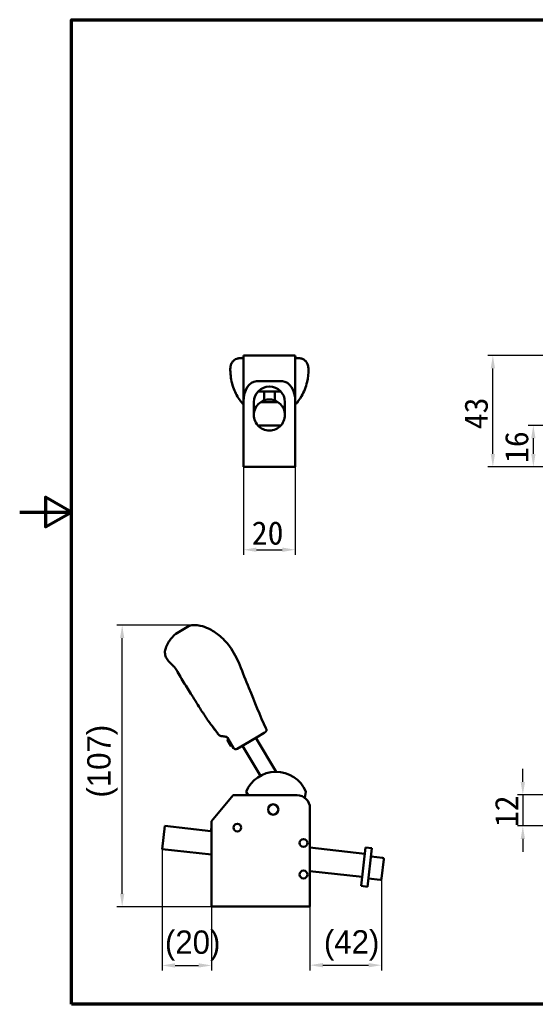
# Model space of a CAD drawing. Header units: millimetres. Extents: x 0 to 594, y 0 to 420.
# Tile 1 of 23: x 0 to 199, y 20 to 400. Entities that reach past the tile are written whole.
import ezdxf

# ---------------------------------------------------------------- set-up
doc = ezdxf.new("R2010")
doc.units = ezdxf.units.MM
doc.header["$LTSCALE"] = 2
for name, color, linetype, lineweight in [('Border (ISO)', 7, 'Continuous', 70), ('Dimension (ISO)', 7, 'Continuous', 25), ('Visible (ISO)', 7, 'Continuous', 50)]:
    doc.layers.add(name, color=color, linetype=linetype, lineweight=lineweight)
doc.styles.add('Note Text (JIS)', font='txt')
doc.dimstyles.new('Default (JIS)', dxfattribs={"dimscale": 2, "dimtxt": 4.5, "dimasz": 2.5, "dimexe": 1, "dimexo": 0, "dimgap": 0.8, "dimtad": 1, "dimrnd": 1e-08, "dimdsep": 46, "dimtxsty": 'Note Text (JIS)', "dimcen": 0.09, "dimdle": 10, "dimclrd": 256, "dimclre": 256, "dimclrt": 256, "dimadec": 0, "dimazin": 2, "dimtfac": 0.777778, "dimtmove": 0, "dimatfit": 3, "dimfxl": 1, "dimtolj": 1, "dimtzin": 0, "dimlwd": -1, "dimlwe": -1, "dimarcsym": 0})

# ---------------------------------------------------------------- blocks, each defined once
blk = doc.blocks.new('図面枠 既定の図面枠')
at = {"layer": 'Border (ISO)', "flags": 128}
for points in [[(10, 10), (10, 200), (287, 200), (287, 10), (10, 10)], [(0, 105), (10, 105), (5, 107.89), (5, 102.11), (10, 105)]]:
    blk.add_lwpolyline(points, dxfattribs=at)
blk = doc.blocks.new('*D10')
at = {"layer": 'Defpoints', "color": 0}
for p in [(198.33, 243.44), (226.31, 243.44), (266.31, 227.44)]:
    blk.add_point(p, dxfattribs=at)
at = {"layer": 'Dimension (ISO)'}
for p, q in [((226.31, 243.44), (196.33, 243.44)), ((198.33, 232.44), (198.33, 238.44)), ((266.31, 227.44), (196.33, 227.44))]:
    blk.add_line(p, q, dxfattribs=at)
for points in [[(197.49, 238.44), (199.16, 238.44), (198.33, 243.44)], [(197.49, 232.44), (199.16, 232.44), (198.33, 227.44)]]:
    blk.add_solid(points, dxfattribs=at)
at = {"layer": 'Dimension (ISO)', "insert": (187.37, 228.92), "char_height": 9, "attachment_point": 1, "rotation": 90, "style": 'Note Text (JIS)'}
blk.add_mtext('\\A1;16', dxfattribs=at)
blk = doc.blocks.new('*D12')
at = {"layer": 'Defpoints', "color": 0}
for p in [(182.7, 270.44), (274.7, 270.44), (266.31, 227.44)]:
    blk.add_point(p, dxfattribs=at)
at = {"layer": 'Dimension (ISO)'}
for p, q in [((274.7, 270.44), (180.7, 270.44)), ((182.7, 232.44), (182.7, 265.44)), ((266.31, 227.44), (180.7, 227.44))]:
    blk.add_line(p, q, dxfattribs=at)
for points in [[(181.87, 265.44), (183.53, 265.44), (182.7, 270.44)], [(181.87, 232.44), (183.53, 232.44), (182.7, 227.44)]]:
    blk.add_solid(points, dxfattribs=at)
at = {"layer": 'Dimension (ISO)', "insert": (171.73, 241.94), "char_height": 9, "attachment_point": 1, "rotation": 90, "style": 'Note Text (JIS)'}
blk.add_mtext('\\A1;43', dxfattribs=at)
blk = doc.blocks.new('*D14')
at = {"layer": 'Defpoints', "color": 0}
for p in [(226.31, 100.83), (194.27, 88.83), (226.31, 88.83)]:
    blk.add_point(p, dxfattribs=at)
at = {"layer": 'Dimension (ISO)'}
for p, q in [((194.27, 105.83), (194.27, 110.83)), ((226.31, 100.83), (192.27, 100.83)), ((194.27, 100.83), (194.27, 88.83)), ((226.31, 88.83), (192.27, 88.83)), ((194.27, 83.83), (194.27, 78.83))]:
    blk.add_line(p, q, dxfattribs=at)
for points in [[(193.43, 105.83), (195.1, 105.83), (194.27, 100.83)], [(193.43, 83.83), (195.1, 83.83), (194.27, 88.83)]]:
    blk.add_solid(points, dxfattribs=at)
at = {"layer": 'Dimension (ISO)', "insert": (183.48, 88.38), "char_height": 9, "attachment_point": 1, "rotation": 90, "style": 'Note Text (JIS)'}
blk.add_mtext('\\A1;12', dxfattribs=at)
blk = doc.blocks.new('*D19')
at = {"layer": 'Defpoints', "color": 0}
for p in [(86.41, 227.44), (106.41, 227.44), (106.41, 195.44)]:
    blk.add_point(p, dxfattribs=at)
at = {"layer": 'Dimension (ISO)'}
for p, q in [((86.41, 227.44), (86.41, 193.44)), ((106.41, 227.44), (106.41, 193.44)), ((91.41, 195.44), (101.41, 195.44))]:
    blk.add_line(p, q, dxfattribs=at)
for points in [[(91.41, 196.27), (91.41, 194.6), (86.41, 195.44)], [(101.41, 196.27), (101.41, 194.6), (106.41, 195.44)]]:
    blk.add_solid(points, dxfattribs=at)
at = {"layer": 'Dimension (ISO)', "insert": (89.61, 206.41), "char_height": 9, "attachment_point": 1, "style": 'Note Text (JIS)'}
blk.add_mtext('\\A1;20', dxfattribs=at)
blk = doc.blocks.new('*D20')
at = {"layer": 'Defpoints', "color": 0}
for p in [(54.97, 79.93), (74.08, 57.68), (74.08, 35)]:
    blk.add_point(p, dxfattribs=at)
at = {"layer": 'Dimension (ISO)'}
for p, q in [((54.97, 79.93), (54.97, 33)), ((74.08, 57.68), (74.08, 33)), ((59.97, 35), (69.08, 35))]:
    blk.add_line(p, q, dxfattribs=at)
for points in [[(59.97, 35.83), (59.97, 34.17), (54.97, 35)], [(69.08, 35.83), (69.08, 34.17), (74.08, 35)]]:
    blk.add_solid(points, dxfattribs=at)
at = {"layer": 'Dimension (ISO)', "insert": (49.97, 48.49), "char_height": 9, "attachment_point": 1, "style": 'Note Text (JIS)'}
blk.add_mtext('\\A1; \\fメイリオ|b0|i0;\\H9.0000;(20)', dxfattribs=at)
blk = doc.blocks.new('*D21')
at = {"layer": 'Defpoints', "color": 0}
for p in [(139.72, 68.54), (112.08, 57.68), (139.72, 35.1)]:
    blk.add_point(p, dxfattribs=at)
at = {"layer": 'Dimension (ISO)'}
for p, q in [((139.72, 68.54), (139.72, 33.1)), ((112.08, 57.68), (112.08, 33.1)), ((117.08, 35.1), (134.72, 35.1))]:
    blk.add_line(p, q, dxfattribs=at)
for points in [[(117.08, 35.93), (117.08, 34.26), (112.08, 35.1)], [(134.72, 35.93), (134.72, 34.26), (139.72, 35.1)]]:
    blk.add_solid(points, dxfattribs=at)
at = {"layer": 'Dimension (ISO)', "insert": (111.35, 48.59), "char_height": 9, "attachment_point": 1, "style": 'Note Text (JIS)'}
blk.add_mtext('\\A1; \\fメイリオ|b0|i0;\\H9.0000;(42)', dxfattribs=at)
blk = doc.blocks.new('*D22')
at = {"layer": 'Defpoints', "color": 0}
for p in [(39.57, 166.33), (67.14, 166.33), (74.08, 57.68)]:
    blk.add_point(p, dxfattribs=at)
at = {"layer": 'Dimension (ISO)'}
for p, q in [((67.14, 166.33), (37.57, 166.33)), ((39.57, 62.68), (39.57, 161.33)), ((74.08, 57.68), (37.57, 57.68))]:
    blk.add_line(p, q, dxfattribs=at)
for points in [[(38.74, 161.33), (40.4, 161.33), (39.57, 166.33)], [(38.74, 62.68), (40.4, 62.68), (39.57, 57.68)]]:
    blk.add_solid(points, dxfattribs=at)
at = {"layer": 'Dimension (ISO)', "insert": (26.08, 93.66), "char_height": 9, "attachment_point": 1, "rotation": 90, "style": 'Note Text (JIS)'}
blk.add_mtext('\\A1; \\fメイリオ|b0|i0;\\H9.0000;(107)', dxfattribs=at)

msp = doc.modelspace()

# ---------------------------------------------------------------- linework, layer by layer
at = {"layer": 'Visible (ISO)'}
for p, q in [((86.412, 270.438), (91.412, 270.438)), ((86.412, 270.438), (86.412, 252.659)), ((91.412, 270.438), (101.412, 270.438)), ((101.412, 270.438), (106.412, 270.438)), ((106.412, 252.659), (106.412, 270.438)), ((85.794, 269.43), (85.794, 269.43)), ((107.03, 269.43), (107.031, 269.43)), ((91.412, 260.438), (101.412, 260.438)), ((91.958, 256.458), (100.867, 256.458)), ((94.362, 256.458), (94.362, 253.141)), ((98.462, 253.141), (98.462, 256.458)), ((86.412, 252.659), (86.412, 227.438)), ((90.412, 247.438), (90.412, 252.438)), ((99.729, 252.438), (93.096, 252.438)), ((94.362, 253.141), (94.548, 253.141)), ((98.277, 253.141), (98.462, 253.141)), ((102.412, 252.438), (102.412, 247.438)), ((106.412, 227.438), (106.412, 252.659)), ((91.284, 250.552), (90.412, 250.552)), ((90.412, 250.438), (91.216, 250.438)), ((102.412, 250.552), (101.541, 250.552)), ((101.608, 250.438), (102.412, 250.438)), ((91.94, 243.438), (100.884, 243.438)), ((86.412, 227.438), (106.412, 227.438)), ((60.327, 162.971), (62.914, 164.52)), ((62.914, 164.52), (65.5, 166.069)), ((60.241, 162.919), (60.324, 162.969)), ((60.091, 149.728), (60.091, 149.728)), ((60.091, 149.727), (60.091, 149.727)), ((60.091, 149.727), (60.091, 149.727)), ((72.798, 129.438), (72.798, 129.438)), ((72.798, 129.438), (72.798, 129.438)), ((75.811, 125.385), (75.811, 125.385)), ((75.811, 125.385), (75.811, 125.385)), ((77.571, 123.553), (77.557, 123.555)), ((80.548, 122.367), (80.117, 122.108)), ((80.118, 122.107), (80.117, 122.108)), ((80.549, 122.366), (80.118, 122.107)), ((80.118, 122.107), (80.221, 121.935)), ((81.564, 119.693), (80.221, 121.935)), ((82.617, 118.913), (80.281, 122.814)), ((89.933, 122.129), (88.623, 121.345)), ((91.398, 123.007), (89.933, 122.129)), ((99.071, 109.741), (91.197, 122.886)), ((94.394, 124.801), (91.398, 123.007)), ((91.936, 123.329), (91.398, 123.007)), ((93.04, 123.99), (92.649, 123.756)), ((94.394, 124.801), (93.84, 124.469)), ((94.827, 125.061), (94.394, 124.801)), ((81.564, 119.693), (81.667, 119.521)), ((81.667, 119.521), (82.098, 119.779)), ((88.623, 121.345), (83.989, 118.569)), ((92.992, 108.213), (86.05, 119.803)), ((82.473, 100.684), (74.082, 90.684)), ((82.473, 100.684), (89, 100.684)), ((88.176, 100.684), (87.408, 101.966)), ((89, 100.684), (107.082, 100.684)), ((110.158, 99.625), (110.473, 102.159)), ((112.082, 95.684), (112.082, 57.684)), ((54.967, 79.935), (55.983, 88.877)), ((55.983, 88.877), (73.868, 86.845)), ((73.868, 86.845), (73.981, 87.839)), ((74.082, 87.827), (73.981, 87.839)), ((74.082, 82.905), (74.082, 90.684)), ((54.967, 79.935), (74.082, 77.763)), ((74.082, 57.684), (74.082, 82.905)), ((133.259, 78.084), (112.082, 80.49)), ((133.541, 80.568), (131.848, 65.664)), ((133.541, 80.568), (136.025, 80.286)), ((136.025, 80.286), (134.332, 65.382)), ((140.13, 76.549), (135.658, 77.057)), ((140.57, 75.996), (139.723, 68.544)), ((132.243, 69.142), (112.082, 71.433)), ((139.17, 68.103), (134.699, 68.611)), ((131.848, 65.664), (134.332, 65.382)), ((112.082, 57.684), (74.082, 57.684))]:
    msp.add_line(p, q, dxfattribs=at)
for centre, radius in [((97.882, 95.184), 2), ((84.052, 88.204), 1.5), ((84.052, 88.204), 1.5), ((109.582, 82.284), 1.5), ((109.582, 82.284), 1.5), ((109.582, 70.084), 1.5)]:
    msp.add_circle(centre, radius, dxfattribs=at)
for centre, radius, start, end in [((96.412, 252.438), 6, 0, 180), ((96.412, 247.438), 6, 123.55731, 221.81031), ((96.412, 247.438), 6, 56.44269, 123.55731), ((96.412, 247.438), 6, 318.18969, 56.44269), ((96.412, 245.438), 7.5, 138.18969, 143.1301), ((96.412, 245.438), 7.5, 36.8699, 41.81031), ((96.412, 247.438), 6, 221.81031, 318.18969), ((77.69, 124.546), 1, 262.35128, 262.46908), ((83.475, 119.427), 1, 210.92043, 300.92103), ((98.981, 97.241), 12.5, 23.16592, 157.79092), ((107.082, 95.684), 5, 0, 90), ((140.073, 76.052), 0.5, 353.5179, 83.5179), ((139.226, 68.6), 0.5, 263.5179, 353.5179)]:
    msp.add_arc(centre, radius, start, end, dxfattribs=at)
for centre, major_axis, ratio, start_param, end_param in [((91.412, 252.659), (0, 7.779), 0.6427876, 0, 1.5707963), ((101.412, 252.659), (0, 7.779), 0.6427876, 4.712389, 6.2831853), ((77.688, 124.546), (-0.232, -0.973), 0.9999731, 5.5847216, 6.3855089), ((77.69, 124.546), (-0.131, -0.991), 0.9999748, 6.2811304, 6.2831864)]:
    msp.add_ellipse(centre, major_axis=major_axis, ratio=ratio, start_param=start_param, end_param=end_param, dxfattribs=at)
for points, knots in [([(81.322, 265.136), (81.322, 265.58), (81.364, 265.891), (81.504, 266.572), (81.612, 266.969), (81.934, 267.591), (82.05, 267.779), (82.392, 268.228), (82.652, 268.487), (83.226, 268.895), (83.549, 269.057), (83.927, 269.181), (83.99, 269.2), (84.106, 269.23), (84.159, 269.243), (84.263, 269.265), (84.308, 269.274), (84.38, 269.286), (84.407, 269.291), (84.484, 269.303), (84.526, 269.309), (84.725, 269.336), (84.991, 269.373), (85.511, 269.418), (85.695, 269.43), (85.89, 269.439)], [0, 0, 0, 0, 0.2043795, 0.2043795, 0.3958374, 0.3958374, 0.4748261, 0.4748261, 0.5905136, 0.5905136, 0.6996871, 0.6996871, 0.7217929, 0.7217929, 0.7429092, 0.7429092, 0.7693633, 0.7693633, 0.7964067, 0.7964067, 0.8562978, 0.8562978, 1.0390491, 1.0390491, 1.1261786, 1.1261786, 1.1261786, 1.1261786]), ([(84.737, 269.321), (84.737, 269.321), (84.744, 269.321), (84.791, 269.324), (84.866, 269.33), (85.202, 269.354), (85.605, 269.372), (86.159, 269.341), (86.285, 269.332), (86.412, 269.321)], [0.08105242, 0.08105242, 0.08105242, 0.08105242, 0.12200943, 0.12200943, 0.27104383, 0.27104383, 0.71871425, 0.71871425, 0.8412003, 0.8412003, 0.8412003, 0.8412003]), ([(106.412, 269.321), (107.083, 269.378), (107.695, 269.35), (108.03, 269.325), (108.066, 269.322), (108.085, 269.321), (108.087, 269.321), (108.087, 269.321)], [1.38228874, 1.38228874, 1.38228874, 1.38228874, 2.02610472, 2.02610472, 2.11896812, 2.11896812, 2.14266076, 2.14266076, 2.14266076, 2.14266076]), ([(106.935, 269.439), (107.192, 269.427), (107.429, 269.409), (107.836, 269.369), (108.013, 269.347), (108.2, 269.322), (108.254, 269.315), (108.348, 269.301), (108.385, 269.296), (108.475, 269.281), (108.516, 269.274), (108.603, 269.257), (108.639, 269.249), (108.738, 269.226), (108.804, 269.208), (108.961, 269.162), (109.054, 269.13), (109.326, 269.023), (109.504, 268.935), (109.967, 268.653), (110.234, 268.426), (110.687, 267.92), (110.87, 267.637), (111.131, 267.121), (111.217, 266.884), (111.366, 266.388), (111.413, 266.142), (111.477, 265.703), (111.502, 265.438), (111.502, 265.136)], [0.0150371, 0.0150371, 0.0150371, 0.0150371, 0.1295171, 0.1295171, 0.2411156, 0.2411156, 0.3102842, 0.3102842, 0.3621061, 0.3621061, 0.3912309, 0.3912309, 0.4077911, 0.4077911, 0.4319422, 0.4319422, 0.4635793, 0.4635793, 0.5256101, 0.5256101, 0.6355743, 0.6355743, 0.7517167, 0.7517167, 0.8616384, 0.8616384, 1.0039954, 1.0039954, 1.1429118, 1.1429118, 1.1429118, 1.1429118]), ([(86.412, 251.427), (85.939, 251.931), (85.497, 252.464), (84.079, 254.4), (83.266, 255.943), (81.98, 259.376), (81.561, 261.327), (81.348, 263.881), (81.322, 264.513), (81.322, 265.136)], [3.7519507, 3.7519507, 3.7519507, 3.7519507, 3.9583796, 3.9583796, 4.4721396, 4.4721396, 5.0616054, 5.0616054, 5.2554439, 5.2554439, 5.2554439, 5.2554439]), ([(111.502, 265.136), (111.502, 263.505), (111.324, 261.815), (110.508, 258.258), (109.786, 256.363), (108.129, 253.496), (107.328, 252.404), (106.412, 251.428)], [0, 0, 0, 0, 0.5071847, 0.5071847, 1.1028983, 1.1028983, 1.5014724, 1.5014724, 1.5014724, 1.5014724]), ([(65.5, 166.069), (66.116, 166.246), (66.763, 166.324), (68.175, 166.344), (68.951, 166.256), (70.822, 165.872), (71.913, 165.492), (74.339, 164.352), (75.645, 163.489), (78.399, 161.243), (79.809, 159.768), (82.701, 155.978), (83.947, 153.46), (86.122, 147.957), (87.337, 145.038), (90.707, 136.842), (92.644, 131.459), (95.207, 126.368)], [0, 0, 0, 0, 0.1921718, 0.1921718, 0.4236642, 0.4236642, 0.7652499, 0.7652499, 1.2278338, 1.2278338, 1.8315011, 1.8315011, 2.6580178, 2.6580178, 3.6066138, 3.6066138, 5.3164454, 5.3164454, 5.3164454, 5.3164454]), ([(60.079, 149.743), (59.84, 149.992), (59.599, 150.24), (58.515, 151.345), (57.625, 152.177), (56.602, 153.672), (56.317, 154.236), (56.12, 155.123), (56.089, 155.424), (56.083, 156.325), (56.196, 156.932), (56.594, 158.201), (56.913, 158.867), (58.063, 160.785), (59.089, 161.945), (60.241, 162.919)], [0, 0, 0, 0, 0.1037109, 0.1037109, 0.4642929, 0.4642929, 0.6470846, 0.6470846, 0.7369166, 0.7369166, 0.9174839, 0.9174839, 1.1359863, 1.1359863, 1.5884035, 1.5884035, 1.5884035, 1.5884035]), ([(72.798, 129.438), (71.85, 130.767), (71.002, 132.068), (68.93, 135.35), (67.713, 137.35), (65.424, 140.893), (64.345, 142.567), (62.766, 145.2), (62.237, 146.102), (61.182, 147.907), (60.644, 148.828), (60.091, 149.727)], [0, 0, 0, 0, 0.5308266, 0.5308266, 1.2610285, 1.2610285, 1.8776745, 1.8776745, 2.1940011, 2.1940011, 2.5116748, 2.5116748, 2.5116748, 2.5116748]), ([(75.859, 125.322), (75.843, 125.343), (75.827, 125.364), (75.811, 125.385), (74.791, 126.743), (73.761, 128.088), (72.798, 129.438)], [0, 0, 0, 0, 0.0152056, 0.0152056, 0.0152056, 1, 1, 1, 1]), ([(75.811, 125.385), (75.45, 125.863), (75.081, 126.345), (74.332, 127.332), (73.948, 127.846), (73.305, 128.727), (73.035, 129.106), (72.798, 129.438)], [0, 0, 0, 0, 0.18497273, 0.18497273, 0.38795466, 0.38795466, 0.54853638, 0.54853638, 0.54853638, 0.54853638]), ([(95.207, 126.368), (95.255, 126.272), (95.288, 126.166), (95.319, 125.954), (95.317, 125.845), (95.279, 125.636), (95.243, 125.534), (95.141, 125.347), (95.074, 125.261), (94.971, 125.164), (94.944, 125.142), (94.888, 125.099), (94.858, 125.079), (94.827, 125.061)], [0, 0, 0, 0, 0.03236475, 0.03236475, 0.06421061, 0.06421061, 0.09607493, 0.09607493, 0.12793836, 0.12793836, 0.13849917, 0.13849917, 0.14918013, 0.14918013, 0.14918013, 0.14918013]), ([(76.515, 124.447), (76.514, 124.447), (76.514, 124.448), (76.397, 124.603), (76.287, 124.749), (76.095, 125.003), (76.012, 125.114), (75.882, 125.288), (75.835, 125.353), (75.811, 125.385)], [0.06424418, 0.06424418, 0.06424418, 0.06424418, 0.06443192, 0.06443192, 0.12785861, 0.12785861, 0.19197389, 0.19197389, 0.25783865, 0.25783865, 0.25783865, 0.25783865]), ([(77.557, 123.555), (77.556, 123.555), (77.556, 123.555), (77.555, 123.555), (77.555, 123.555), (77.554, 123.555), (77.553, 123.556), (77.552, 123.556)], [0.0699718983, 0.0699718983, 0.0699718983, 0.0699718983, 0.0705258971, 0.0705258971, 0.0708403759, 0.0708403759, 0.0711858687, 0.0711858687, 0.0711858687, 0.0711858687]), ([(79.554, 123.291), (79.016, 123.362), (78.536, 123.426), (77.9, 123.51), (77.698, 123.536), (77.593, 123.55), (77.58, 123.552), (77.571, 123.553)], [0, 0, 0, 0, 0.20490066, 0.20490066, 0.37669062, 0.37669062, 0.41105135, 0.41105135, 0.41105135, 0.41105135]), ([(79.554, 123.291), (79.56, 123.29), (79.566, 123.289), (79.572, 123.288), (79.578, 123.288), (79.584, 123.287), (79.59, 123.286), (79.596, 123.285), (79.602, 123.284), (79.608, 123.282), (79.613, 123.281), (79.619, 123.28), (79.625, 123.279), (79.631, 123.278), (79.636, 123.277), (79.642, 123.275), (79.647, 123.274), (79.653, 123.273), (79.658, 123.272), (79.664, 123.27), (79.669, 123.269), (79.674, 123.267), (79.68, 123.266), (79.685, 123.265), (79.69, 123.263), (79.695, 123.262), (79.701, 123.26), (79.706, 123.259), (79.711, 123.257), (79.716, 123.256), (79.721, 123.254), (79.726, 123.253), (79.731, 123.251), (79.736, 123.249), (79.741, 123.248), (79.746, 123.246), (79.75, 123.244), (79.755, 123.243), (79.76, 123.241), (79.765, 123.239), (79.769, 123.238), (79.774, 123.236), (79.779, 123.234), (79.783, 123.232), (79.788, 123.231), (79.792, 123.229), (79.797, 123.227), (79.801, 123.225), (79.806, 123.223), (79.81, 123.222), (79.815, 123.22), (79.819, 123.218), (79.823, 123.216), (79.828, 123.214), (79.832, 123.212), (79.836, 123.21), (79.841, 123.208), (79.845, 123.206), (79.849, 123.204), (79.853, 123.202), (79.857, 123.2), (79.861, 123.198), (79.865, 123.196), (79.87, 123.194), (79.874, 123.192), (79.878, 123.19), (79.882, 123.188), (79.886, 123.186), (79.89, 123.184), (79.894, 123.182), (79.897, 123.18), (79.901, 123.178), (79.905, 123.176), (79.909, 123.173), (79.913, 123.171), (79.917, 123.169), (79.921, 123.167), (79.924, 123.165), (79.928, 123.163), (79.932, 123.16), (79.936, 123.158), (79.939, 123.156), (79.943, 123.154), (79.947, 123.151), (79.95, 123.149), (79.954, 123.147), (79.958, 123.145), (79.961, 123.142), (79.965, 123.14), (79.968, 123.138), (79.972, 123.135), (79.976, 123.133), (79.979, 123.131), (79.983, 123.128), (79.986, 123.126), (79.99, 123.123), (79.993, 123.121), (79.997, 123.119), (80, 123.116), (80.003, 123.114), (80.007, 123.111), (80.01, 123.109), (80.014, 123.106), (80.017, 123.104), (80.02, 123.101), (80.024, 123.099), (80.027, 123.096), (80.031, 123.094), (80.034, 123.091), (80.037, 123.089), (80.041, 123.086), (80.044, 123.083), (80.047, 123.081), (80.05, 123.078), (80.054, 123.075), (80.057, 123.073), (80.06, 123.07), (80.064, 123.067), (80.067, 123.065), (80.07, 123.062), (80.073, 123.059), (80.076, 123.056), (80.08, 123.054), (80.083, 123.051), (80.086, 123.048), (80.089, 123.045), (80.092, 123.042), (80.096, 123.039), (80.099, 123.037), (80.102, 123.034), (80.105, 123.031), (80.108, 123.028), (80.111, 123.025), (80.114, 123.022), (80.118, 123.019), (80.121, 123.016), (80.124, 123.013), (80.127, 123.01), (80.13, 123.007), (80.133, 123.003), (80.136, 123), (80.139, 122.997), (80.142, 122.994), (80.145, 122.991), (80.149, 122.988), (80.152, 122.984), (80.155, 122.981), (80.158, 122.978), (80.161, 122.974), (80.164, 122.971), (80.167, 122.968), (80.17, 122.964), (80.173, 122.961), (80.176, 122.957), (80.179, 122.954), (80.182, 122.95), (80.185, 122.947), (80.188, 122.943), (80.191, 122.94), (80.194, 122.936), (80.197, 122.933), (80.2, 122.929), (80.203, 122.925), (80.206, 122.922), (80.209, 122.918), (80.212, 122.914), (80.215, 122.91), (80.218, 122.906), (80.221, 122.902), (80.224, 122.899), (80.226, 122.895), (80.229, 122.891), (80.232, 122.887), (80.235, 122.883), (80.238, 122.879), (80.241, 122.875), (80.244, 122.87), (80.247, 122.866), (80.25, 122.862), (80.252, 122.858), (80.255, 122.854), (80.258, 122.849), (80.261, 122.845), (80.264, 122.841), (80.267, 122.836), (80.269, 122.832), (80.272, 122.827), (80.275, 122.823), (80.278, 122.818), (80.281, 122.814)], [0, 0, 0, 0, 0.015873, 0.015873, 0.015873, 0.031746, 0.031746, 0.031746, 0.047619, 0.047619, 0.047619, 0.0634921, 0.0634921, 0.0634921, 0.0793651, 0.0793651, 0.0793651, 0.0952381, 0.0952381, 0.0952381, 0.1111111, 0.1111111, 0.1111111, 0.1269841, 0.1269841, 0.1269841, 0.1428571, 0.1428571, 0.1428571, 0.1587302, 0.1587302, 0.1587302, 0.1746032, 0.1746032, 0.1746032, 0.1904762, 0.1904762, 0.1904762, 0.2063492, 0.2063492, 0.2063492, 0.2222222, 0.2222222, 0.2222222, 0.2380952, 0.2380952, 0.2380952, 0.2539683, 0.2539683, 0.2539683, 0.2698413, 0.2698413, 0.2698413, 0.2857143, 0.2857143, 0.2857143, 0.3015873, 0.3015873, 0.3015873, 0.3174603, 0.3174603, 0.3174603, 0.3333333, 0.3333333, 0.3333333, 0.3492063, 0.3492063, 0.3492063, 0.3650794, 0.3650794, 0.3650794, 0.3809524, 0.3809524, 0.3809524, 0.3968254, 0.3968254, 0.3968254, 0.4126984, 0.4126984, 0.4126984, 0.4285714, 0.4285714, 0.4285714, 0.4444444, 0.4444444, 0.4444444, 0.4603175, 0.4603175, 0.4603175, 0.4761905, 0.4761905, 0.4761905, 0.4920635, 0.4920635, 0.4920635, 0.5079365, 0.5079365, 0.5079365, 0.5238095, 0.5238095, 0.5238095, 0.5396825, 0.5396825, 0.5396825, 0.5555556, 0.5555556, 0.5555556, 0.5714286, 0.5714286, 0.5714286, 0.5873016, 0.5873016, 0.5873016, 0.6031746, 0.6031746, 0.6031746, 0.6190476, 0.6190476, 0.6190476, 0.6349206, 0.6349206, 0.6349206, 0.6507937, 0.6507937, 0.6507937, 0.6666667, 0.6666667, 0.6666667, 0.6825397, 0.6825397, 0.6825397, 0.6984127, 0.6984127, 0.6984127, 0.7142857, 0.7142857, 0.7142857, 0.7301587, 0.7301587, 0.7301587, 0.7460317, 0.7460317, 0.7460317, 0.7619048, 0.7619048, 0.7619048, 0.7777778, 0.7777778, 0.7777778, 0.7936508, 0.7936508, 0.7936508, 0.8095238, 0.8095238, 0.8095238, 0.8253968, 0.8253968, 0.8253968, 0.8412698, 0.8412698, 0.8412698, 0.8571429, 0.8571429, 0.8571429, 0.8730159, 0.8730159, 0.8730159, 0.8888889, 0.8888889, 0.8888889, 0.9047619, 0.9047619, 0.9047619, 0.9206349, 0.9206349, 0.9206349, 0.9365079, 0.9365079, 0.9365079, 0.952381, 0.952381, 0.952381, 0.968254, 0.968254, 0.968254, 0.984127, 0.984127, 0.984127, 1, 1, 1, 1])]:
    msp.add_open_spline(points, degree=3, knots=knots, dxfattribs=at)
for points in [[(85.794, 269.43), (85.996, 269.449), (86.203, 269.469), (86.412, 269.49)], [(106.412, 269.49), (106.622, 269.469), (106.828, 269.449), (107.03, 269.43)], [(60.327, 162.971), (60.327, 162.971), (60.326, 162.97), (60.324, 162.969)], [(60.091, 149.728), (60.088, 149.733), (60.083, 149.738), (60.079, 149.743)], [(60.091, 149.727), (60.091, 149.728), (60.091, 149.728), (60.09, 149.729)], [(95.207, 126.368), (95.207, 126.368), (95.207, 126.368), (95.207, 126.368)], [(76.885, 123.95), (76.544, 124.408), (76.201, 124.867), (75.859, 125.322)]]:
    msp.add_open_spline(points, degree=3, dxfattribs=at)

# ---------------------------------------------------------------- block references
at = {"xscale": 2, "yscale": 2, "zscale": 2}
msp.add_blockref('図面枠 既定の図面枠', (0, 0), dxfattribs=at)

# ---------------------------------------------------------------- dimensions: what is measured, and where the dimension line sits
at = {"layer": 'Dimension (ISO)'}
for base, p1, p2, angle, override, picture, middle in [((182.699, 270.438), (266.308, 227.438), (274.699, 270.438), 90, {"dimgap": 0.8, "dimdec": 2, "dimtol": 0, "dimlim": 0, "dimtp": 0, "dimtm": 0, "dimtdec": 2, "dimtofl": 0, "dimatfit": 1}, '*D12', (182.699, 248.938)), ((198.326, 243.438), (266.308, 227.438), (226.308, 243.438), 90, {"dimgap": 0.8, "dimdec": 2, "dimtol": 0, "dimlim": 0, "dimtp": 0, "dimtm": 0, "dimtdec": 2, "dimtofl": 0, "dimatfit": 1}, '*D10', (198.326, 235.438)), ((106.412, 195.438), (86.412, 227.438), (106.412, 227.438), 180, {"dimgap": 0.8, "dimdec": 2, "dimtol": 0, "dimlim": 0, "dimtp": 0, "dimtm": 0, "dimtdec": 2, "dimtofl": 0, "dimatfit": 1}, '*D19', (96.412, 195.438)), ((194.268, 88.834), (226.308, 100.834), (226.308, 88.834), 90, {"dimgap": 0.8, "dimdec": 2, "dimtol": 0, "dimlim": 0, "dimtp": 0, "dimtm": 0, "dimtdec": 2, "dimtofl": 1, "dimatfit": 1}, '*D14', (194.268, 94.834))]:
    dim = msp.add_linear_dim(base=base, p1=p1, p2=p2, angle=angle, dimstyle='Default (JIS)', override=override, dxfattribs=at)
    dim.commit()
    dim.dimension.update_dxf_attribs({"geometry": picture, "text_midpoint": middle, "dimtype": 160})
for base, p1, p2, angle, text, picture, middle in [((39.57, 166.325), (74.082, 57.684), (67.143, 166.325), 90, ' \\fメイリオ|b0|i0;\\H9.0000;(107)', '*D22', (39.57, 112.005)), ((74.082, 35.001), (54.967, 79.935), (74.082, 57.684), 180, ' \\fメイリオ|b0|i0;\\H9.0000;(20)', '*D20', (64.525, 35.001)), ((139.723, 35.097), (112.082, 57.684), (139.723, 68.544), 180, ' \\fメイリオ|b0|i0;\\H9.0000;(42)', '*D21', (125.903, 35.097))]:
    dim = msp.add_linear_dim(base=base, p1=p1, p2=p2, angle=angle, text=text, dimstyle='Default (JIS)', override={"dimgap": 0.8, "dimdec": 2, "dimtol": 0, "dimlim": 0, "dimtp": 0, "dimtm": 0, "dimtdec": 2, "dimtofl": 0, "dimatfit": 1}, dxfattribs=at)
    dim.commit()
    dim.dimension.update_dxf_attribs({"geometry": picture, "text_midpoint": middle, "dimtype": 160})

doc.saveas('drawing.dxf')
